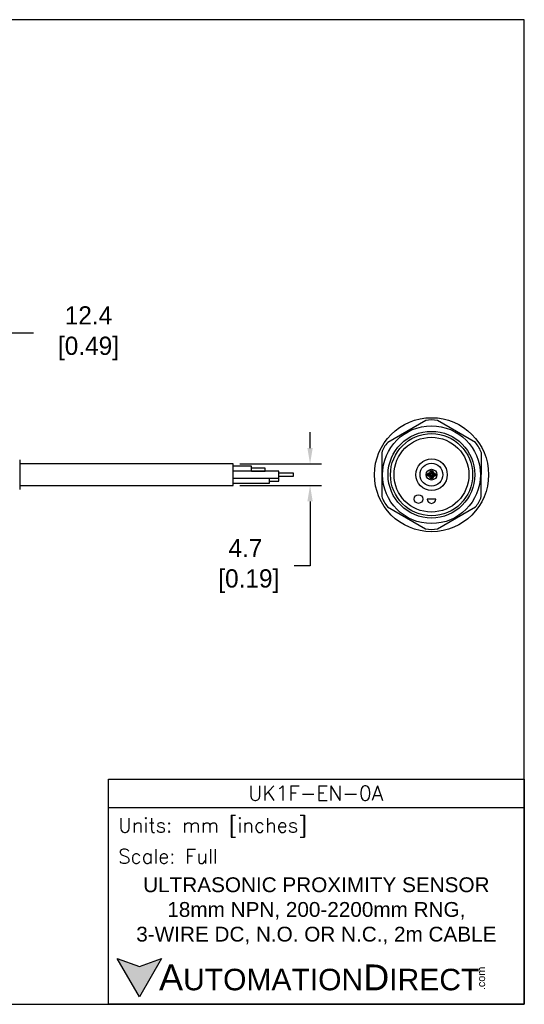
# Model space of a CAD drawing. Header units: inches. Extents: x 0 to 279, y 0 to 216.
# Tile 5 of 5: x 169 to 279, y 0 to 216. Entities that reach past the tile are written whole.
import ezdxf

# ---------------------------------------------------------------- set-up
doc = ezdxf.new("R2010")
doc.units = ezdxf.units.IN
doc.header["$LTSCALE"] = 10
doc.header["$MEASUREMENT"] = 0
doc.layers.add('DIM', color=140, linetype='Continuous')
doc.layers.add('Text', color=140, linetype='Continuous')
doc.styles.add('\\M+2ABAC\\M+2A6A11', font='txt')
doc.styles.add('ROMANS', font='romans.shx')
doc.dimstyles.get("Standard").update_dxf_attribs({"dimtxt": 4, "dimasz": 3.5, "dimexe": 2.5, "dimexo": 1.5, "dimgap": 1, "dimtad": 0, "dimtih": 1, "dimtoh": 1, "dimdec": 1, "dimzin": 0, "dimdsep": 46, "dimtxsty": 'Standard', "dimcen": 0, "dimadec": 0, "dimazin": 0, "dimtfac": 1, "dimtdec": 1, "dimtofl": 0, "dimtmove": 0, "dimatfit": 3, "dimfxl": 0, "dimtolj": 1, "dimtzin": 0, "dimarcsym": 0})

# ---------------------------------------------------------------- blocks, each defined once
blk = doc.blocks.new('*D5')
at = {"layer": 'Defpoints', "color": 0}
for p in [(153.46, 147.13), (165.85, 124.13), (153.46, 118.97)]:
    blk.add_point(p, dxfattribs=at)
at = {"layer": 'DIM', "color": 0, "lineweight": -2}
for p, q in [((153.46, 120.47), (153.46, 149.63)), ((165.85, 125.63), (165.85, 149.63)), ((162.35, 147.13), (156.96, 147.13)), ((171.84, 147.13), (165.85, 147.13))]:
    blk.add_line(p, q, dxfattribs=at)
at = {"layer": 'DIM', "color": 0}
for points in [[(156.96, 147.71), (156.96, 146.54), (153.46, 147.13)], [(162.35, 147.71), (162.35, 146.54), (165.85, 147.13)]]:
    blk.add_solid(points, dxfattribs=at)
at = {"layer": 'DIM', "color": 0, "insert": (183.17, 147.13), "char_height": 4, "attachment_point": 5}
blk.add_mtext('\\A1; 12.4\\P [0.49]', dxfattribs=at)
blk = doc.blocks.new('*D3')
at = {"layer": 'Defpoints', "color": 0}
for p in [(215.61, 118.48), (215.61, 113.78), (232.46, 113.78)]:
    blk.add_point(p, dxfattribs=at)
at = {"layer": 'DIM', "color": 0, "lineweight": -2}
for p, q in [((232.46, 121.98), (232.46, 125.48)), ((217.11, 118.48), (234.96, 118.48)), ((217.11, 113.78), (234.96, 113.78)), ((232.46, 110.28), (232.46, 96.12)), ((232.46, 96.12), (228.96, 96.12))]:
    blk.add_line(p, q, dxfattribs=at)
at = {"layer": 'DIM', "color": 0}
for points in [[(231.88, 121.98), (233.05, 121.98), (232.46, 118.48)], [(231.88, 110.28), (233.05, 110.28), (232.46, 113.78)]]:
    blk.add_solid(points, dxfattribs=at)
at = {"layer": 'DIM', "color": 0, "insert": (218.3, 96.12), "char_height": 4, "attachment_point": 5}
blk.add_mtext('\\A1;4.7\\P [0.19]', dxfattribs=at)

msp = doc.modelspace()

# ---------------------------------------------------------------- hatches: boundary and pattern name
at = {"layer": 'Text'}
msp.add_hatch(color=256, dxfattribs=at).paths.add_polyline_path([(199.93, 10.07), (195.08, 8.31), (190.23, 10.07), (195.08, 1.67)])

# ---------------------------------------------------------------- linework, layer by layer
for p, q in [((257.8, 127.98), (249.47, 123.2)), ((268.69, 123.17), (260.39, 127.98)), ((248.18, 120.95), (248.16, 111.35)), ((269.98, 111.32), (269.99, 120.92)), ((168.85, 119.38), (168.85, 112.89)), ((215.61, 118.48), (168.85, 118.48)), ((215.61, 113.78), (215.61, 118.48)), ((219.61, 117.98), (215.61, 117.98)), ((225.61, 116.88), (215.61, 116.88)), ((219.61, 116.88), (219.61, 117.98)), ((222.61, 117.58), (219.61, 117.58)), ((219.61, 116.89), (222.61, 116.89)), ((222.61, 116.89), (222.61, 117.58)), ((225.61, 115.38), (225.61, 116.88)), ((215.61, 115.38), (225.61, 115.38)), ((223.61, 114.28), (223.61, 115.38)), ((225.61, 115.33), (223.61, 115.33)), ((223.61, 114.73), (225.61, 114.73)), ((228.82, 116.43), (225.61, 116.43)), ((225.61, 115.83), (228.82, 115.83)), ((225.61, 114.73), (225.61, 115.33)), ((228.82, 115.83), (228.82, 116.43)), ((168.85, 113.78), (215.61, 113.78)), ((215.61, 114.28), (223.61, 114.28)), ((260, 110.8), (258.1, 110.8)), ((249.46, 109.1), (257.76, 104.29)), ((260.36, 104.29), (268.68, 109.07))]:
    msp.add_line(p, q)
for centre, radius in [((259.08, 116.13), 12.5), ((259.06, 116.13), 10.72), ((259.06, 116.13), 9.5), ((259.08, 116.13), 9), ((259.06, 116.13), 8.2), ((259.08, 116.13), 3.45), ((259.06, 116.13), 2.5), ((259.08, 116.13), 1.18), ((259.08, 116.68), 0.375), ((259.08, 116.68), 0.15), ((258.53, 116.13), 0.375), ((258.53, 116.13), 0.172), ((259.08, 115.58), 0.375), ((259.08, 115.58), 0.15), ((259.63, 116.13), 0.375), ((259.63, 116.13), 0.15), ((256.22, 110.8), 0.95)]:
    msp.add_circle(centre, radius)
for centre, radius, start, end in [((259.1, 122.47), 5.66, 76.7986, 103.2975), ((253.6, 119.32), 5.66, 136.7986, 163.2975), ((264.57, 119.28), 5.66, 16.7986, 43.2975), ((253.58, 112.98), 5.66, 196.7986, 223.2975), ((259.05, 110.8), 0.95, 180, 0), ((264.55, 112.95), 5.66, 316.7986, 343.2975), ((259.06, 109.8), 5.66, 256.7986, 283.2975)]:
    msp.add_arc(centre, radius, start, end)
at = {"layer": 'Defpoints'}
msp.add_lwpolyline([(279.4, 215.9), (0, 215.9), (0, 0), (279.4, 0)], close=True, dxfattribs=at)
at = {"layer": 'Text'}
msp.add_line((188.28, 43.12), (279.4, 43.12), dxfattribs=at)
for points in [[(188.28, 0), (188.28, 49.4), (279.4, 49.4), (279.4, 0)], [(199.93, 10.07), (195.08, 1.67), (190.23, 10.07), (195.08, 8.31)]]:
    msp.add_lwpolyline(points, close=True, dxfattribs=at)

# ---------------------------------------------------------------- texts
at = {"layer": 'Text', "linetype": 'Continuous', "insert": (233.7, 46.3), "char_height": 3.248, "width": 61.1425, "attachment_point": 5, "style": 'ROMANS'}
msp.add_mtext('UK1F-EN-0A', dxfattribs=at)
at = {"layer": 'Text', "attachment_point": 4}
for s, insert, char_height, width, style in [(' Units: mm [inches]', (188.28, 38.75), 3.1404, 91.118, 'ROMANS'), (' Scale: Full', (188.28, 32.47), 3.1404, 91.118, 'ROMANS'), ('{\\fArial|b0|i0|c0|p34;     \\H1.2x;A\\H0.8333x;UTOMATION\\H1.2x;D\\H0.8333x;IRECT}', (190.23, 5.87), 4.7106, 79.7962, '\\M+2ABAC\\M+2A6A11')]:
    msp.add_mtext(s, dxfattribs=dict(at, insert=insert, char_height=char_height, width=width, style=style))
at = {"layer": 'Text', "linetype": 'Continuous', "insert": (233.84, 20.5), "char_height": 3.2482, "width": 90.3508, "attachment_point": 5}
msp.add_mtext('{\\fArial|b0|i0|c0|p34;ULTRASONIC PROXIMITY SENSOR\\P18mm NPN, 200-2200mm RNG, \\P3-WIRE DC, N.O. OR N.C., 2m CABLE}', dxfattribs=at)
at = {"layer": 'Text', "insert": (269.12, 3.11), "char_height": 1.6958, "width": 5.0253, "attachment_point": 1, "rotation": 90, "style": '\\M+2ABAC\\M+2A6A11'}
msp.add_mtext('{\\fArial|b0|i0|c0|p34;.com}', dxfattribs=at)

# ---------------------------------------------------------------- dimensions: what is measured, and where the dimension line sits
at = {"layer": 'DIM'}
dim = msp.add_linear_dim(base=(153.46, 147.13), p1=(165.85, 124.13), p2=(153.46, 118.97), angle=180, text=' <>', dimstyle='Standard', override={"dimpost": '\\X', "dimtmove": 1}, dxfattribs=at)
dim.commit()
dim.dimension.update_dxf_attribs({"geometry": '*D5', "text_midpoint": (183.17, 151.77), "dimtype": 160})
dim = msp.add_linear_dim(base=(232.46, 113.78), p1=(215.61, 118.48), p2=(215.61, 113.78), angle=90, dimstyle='Standard', override={"dimpost": '\\X'}, dxfattribs=at)
dim.commit()
dim.dimension.update_dxf_attribs({"geometry": '*D3', "text_midpoint": (218.3, 96.12), "dimtype": 160})

doc.saveas('drawing.dxf')
